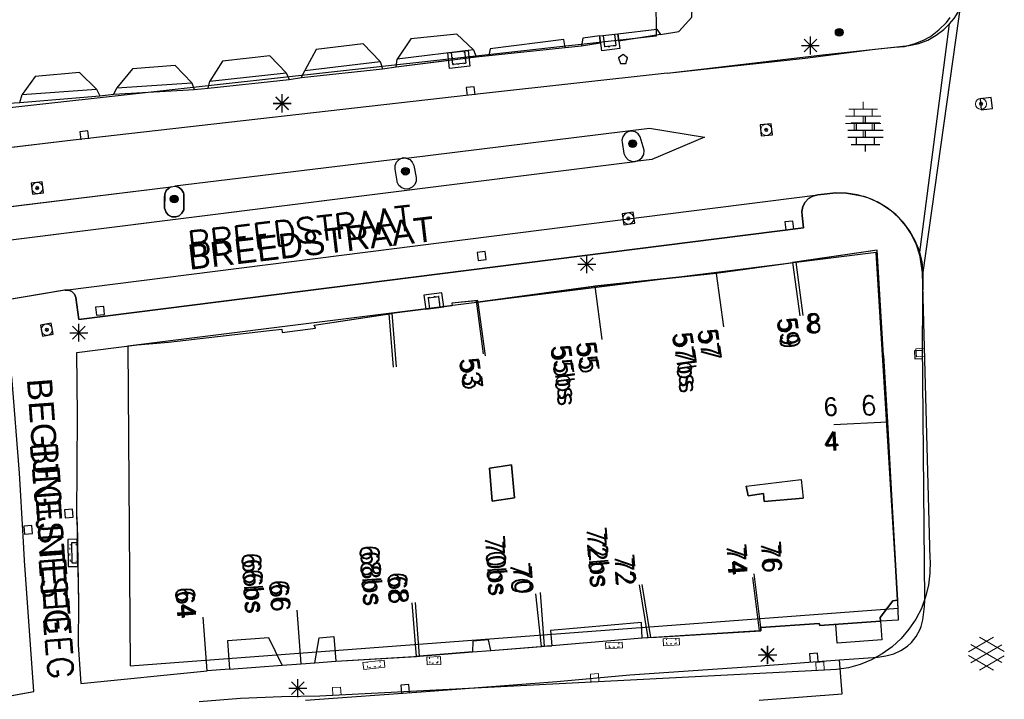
# Model space of a CAD drawing. Header units: millimetres. Extents: x 135944 to 142000, y 454200 to 456692.
# Tile 86 of 153: x 136755 to 136810, y 456353 to 456391. Entities that reach past the tile are written whole.
import ezdxf
from ezdxf.enums import TextEntityAlignment as Align

# ---------------------------------------------------------------- set-up
doc = ezdxf.new("R2010")
doc.units = ezdxf.units.MM
doc.linetypes.add('TotaalGBKN2013X$0$GBKN binnenstad 2009$0$DOT', pattern=[0.25, 0, -0.25])
for name, color, linetype in [('TotaalGBKN2013_Bistad', 251, 'Continuous'), ('TotaalGBKN2013X$0$Contouren', 251, 'Continuous'), ('TotaalGBKN2013X$0$GBKN binnenstad 2009$0$OBJECTEN_', 251, 'Continuous'), ('TotaalGBKN2013X$0$GBKN binnenstad 2009$0$OBJECTEN__', 251, 'Continuous'), ('TotaalGBKN2013X$0$GBKN binnenstad 2009$0$OBJECTEN___', 251, 'Continuous'), ('TotaalGBKN2013X$0$GBKN binnenstad 2009$0$SEMANT_ SYMB_', 251, 'Continuous'), ('TotaalGBKN2013X$0$Xref', 251, 'Continuous')]:
    doc.layers.add(name, color=color, linetype=linetype)
doc.styles.add('TotaalGBKN2013X$0$GBKN binnenstad 2009$0$Standard', font='txt')
doc.styles.add('TotaalGBKN2013X$0$GBKN binnenstad 2009$0$TXT', font='txt.shx')

# ---------------------------------------------------------------- blocks, each defined once
blk = doc.blocks.new('TotaalGBKN2013X$0$GBKN binnenstad 2009$0$CEL532')
at = {"layer": 'TotaalGBKN2013X$0$GBKN binnenstad 2009$0$OBJECTEN___', "linetype": 'Continuous', "lineweight": 0}
blk.add_lwpolyline([(0, -1), (1, -1), (1, 0), (0, 0), (0, -1)], dxfattribs=at)
at = {"layer": 'TotaalGBKN2013X$0$GBKN binnenstad 2009$0$OBJECTEN___', "linetype": 'TotaalGBKN2013X$0$GBKN binnenstad 2009$0$DOT', "lineweight": 0}
blk.add_lwpolyline([(0.2, -1), (0.2, -0.2), (0.8, -0.2), (0.8, -1)], dxfattribs=at)
blk = doc.blocks.new('TotaalGBKN2013X$0$GBKN binnenstad 2009$0$X')
at = {"layer": 'TotaalGBKN2013X$0$GBKN binnenstad 2009$0$OBJECTEN__', "linetype": 'Continuous', "lineweight": 0}
blk.add_lwpolyline([(0.225, -0.25), (0.224, 0.2), (-0.225, 0.2), (-0.226, -0.25)], dxfattribs=at)
blk = doc.blocks.new('TotaalGBKN2013X$0$GBKN binnenstad 2009$0$V')
at = {"layer": 'TotaalGBKN2013X$0$GBKN binnenstad 2009$0$OBJECTEN__', "linetype": 'Continuous', "lineweight": 0}
for radius in [0.31, 0.095, 0.035, 0.0224]:
    blk.add_circle((0, 0), radius, dxfattribs=at)
blk = doc.blocks.new('TotaalGBKN2013X$0$GBKN binnenstad 2009$0$W')
at = {"layer": 'TotaalGBKN2013X$0$GBKN binnenstad 2009$0$OBJECTEN__', "linetype": 'Continuous', "lineweight": 0}
blk.add_lwpolyline([(-0.225, 0.225), (-0.225, -0.225), (0.225, -0.225), (0.225, 0.225), (-0.225, 0.225)], dxfattribs=at)
blk = doc.blocks.new('TotaalGBKN2013X$0$GBKN binnenstad 2009$0$K')
at = {"layer": 'TotaalGBKN2013X$0$GBKN binnenstad 2009$0$OBJECTEN__', "linetype": 'Continuous', "lineweight": 0}
blk.add_lwpolyline([(-0.146, -0.25), (0.147, -0.25), (0.25, 0.069), (0, 0.25), (-0.25, 0.068), (-0.146, -0.25)], dxfattribs=at)
blk = doc.blocks.new('TotaalGBKN2013X$0$GBKN binnenstad 2009$0$DEC100')
at = {"layer": 'TotaalGBKN2013X$0$GBKN binnenstad 2009$0$OBJECTEN_', "linetype": 'Continuous', "lineweight": 0}
for p, q in [((-0.5, 0), (0.5, 0)), ((-0.354, -0.354), (0.354, 0.354)), ((0.354, -0.354), (-0.354, 0.354)), ((0, -0.5), (0, 0.5))]:
    blk.add_line(p, q, dxfattribs=at)
blk = doc.blocks.new('TotaalGBKN2013X$0$GBKN binnenstad 2009$0$J')
at = {"layer": 'TotaalGBKN2013X$0$GBKN binnenstad 2009$0$OBJECTEN___', "linetype": 'Continuous', "lineweight": 0}
for radius in [0.215, 0.155, 0.095, 0.035]:
    blk.add_circle((0, 0), radius, dxfattribs=at)
blk = doc.blocks.new('TotaalGBKN2013X$0$GBKN binnenstad 2009$0$DEC109')
at = {"layer": 'TotaalGBKN2013X$0$GBKN binnenstad 2009$0$SEMANT_ SYMB_', "linetype": 'Continuous', "lineweight": 0}
for p, q in [((-0.8, 0.6), (0.8, 0.6)), ((-0.5, 0.2), (-0.5, 0.6)), ((0, 0.6), (0, 1)), ((0.5, 0.2), (0.5, 0.6)), ((-0.98, 0.2), (0.98, 0.2)), ((0, -0.2), (0, 0.2)), ((-0.98, -0.2), (0.98, -0.2)), ((-0.5, -0.6), (-0.5, -0.2)), ((0.5, -0.6), (0.5, -0.2)), ((-0.8, -0.6), (0.8, -0.6)), ((0, -1), (0, -0.6))]:
    blk.add_line(p, q, dxfattribs=at)
blk = doc.blocks.new('TotaalGBKN2013X$0$GBKN binnenstad 2009$0$DEC108')
at = {"layer": 'TotaalGBKN2013X$0$GBKN binnenstad 2009$0$SEMANT_ SYMB_', "linetype": 'Continuous', "lineweight": 0}
for p, q in [((-1.015, 0.107), (0.387, 0.916)), ((0.985, 0.124), (-0.401, 0.925)), ((-0.878, -0.506), (0.855, 0.493)), ((0.855, -0.495), (-0.877, 0.507)), ((0.386, -0.916), (-1.015, -0.107)), ((-0.401, -0.925), (0.985, -0.125))]:
    blk.add_line(p, q, dxfattribs=at)
blk = doc.blocks.new('TotaalGBKN2013X$0$GBKN binnenstad 2009')
at = {"layer": 'TotaalGBKN2013_Bistad'}
for p, q in [((136805350, 456377160), (136807578, 456393088)), ((136791700, 456390624), (136792422, 456391418)), ((136805139, 456378137), (136806804, 456391042)), ((136806220, 456390702), (136806646, 456391125)), ((136806646, 456391125), (136806858, 456391400)), ((136779294, 456390470), (136776719, 456390207)), ((136780231, 456389592), (136779294, 456390470)), ((136787282, 456390368), (136788290, 456390490)), ((136787282, 456390368), (136788290, 456390490)), ((136788092, 456390467), (136788168, 456389842)), ((136788290, 456390490), (136790464, 456390755)), ((136788343, 456390079), (136788290, 456390490)), ((136790667, 456390456), (136788343, 456390079)), ((136790464, 456390755), (136790667, 456390456)), ((136790667, 456390456), (136791700, 456390624)), ((136805742, 456390339), (136806220, 456390702)), ((136774053, 456389921), (136771432, 456389604)), ((136775000, 456388943), (136774053, 456389921)), ((136776719, 456390207), (136775966, 456389065)), ((136785277, 456390161), (136781146, 456389651)), ((136785339, 456389727), (136785277, 456390161)), ((136786333, 456390252), (136786256, 456389824)), ((136786256, 456389824), (136787302, 456389976)), ((136787282, 456390368), (136786333, 456390252)), ((136787302, 456389976), (136787282, 456390368)), ((136787557, 456389768), (136787481, 456390393)), ((136798686, 456389486), (136799394, 456390194)), ((136799394, 456389486), (136798686, 456390194)), ((136799040, 456389340), (136799040, 456390340)), ((136804298, 456389786), (136804843, 456389919)), ((136804843, 456389919), (136805363, 456390128)), ((136805363, 456390128), (136805742, 456390339)), ((136771432, 456389604), (136770795, 456388431)), ((136780231, 456389592), (136775966, 456389065)), ((136780231, 456389592), (136775966, 456389065)), ((136779064, 456388766), (136778985, 456389441)), ((136779722, 456389527), (136779801, 456388852)), ((136780231, 456389592), (136780380, 456389202)), ((136780231, 456389592), (136780380, 456389202)), ((136781075, 456389276), (136785339, 456389727)), ((136781075, 456389276), (136785339, 456389727)), ((136781146, 456389651), (136781075, 456389276)), ((136785339, 456389727), (136786256, 456389824)), ((136785339, 456389727), (136786256, 456389824)), ((136788168, 456389842), (136787557, 456389768)), ((136788581, 456389332), (136788331, 456389150)), ((136788831, 456389150), (136788581, 456389332)), ((136798540, 456389840), (136799540, 456389840)), ((136798755, 456389125), (136802641, 456389638)), ((136802641, 456389638), (136803740, 456389732)), ((136803740, 456389732), (136804298, 456389786)), ((136766206, 456388965), (136765488, 456387847)), ((136768842, 456389257), (136766206, 456388965)), ((136769759, 456388314), (136768842, 456389257)), ((136770795, 456388431), (136775000, 456388943)), ((136770795, 456388431), (136775000, 456388943)), ((136775000, 456388943), (136775144, 456388527)), ((136775000, 456388943), (136775144, 456388527)), ((136775899, 456388645), (136780380, 456389202)), ((136775899, 456388645), (136775966, 456389065)), ((136775899, 456388645), (136775966, 456389065)), ((136775899, 456388645), (136778834, 456389010)), ((136779801, 456388852), (136779064, 456388766)), ((136780380, 456389202), (136779969, 456389152)), ((136780380, 456389202), (136781075, 456389276)), ((136780380, 456389202), (136781075, 456389276)), ((136788331, 456389150), (136788435, 456388832)), ((136788435, 456388832), (136788728, 456388832)), ((136788728, 456388832), (136788831, 456389150)), ((136791032, 456388292), (136798755, 456389125)), ((136758204, 456388319), (136755738, 456388112)), ((136759162, 456387401), (136758204, 456388319)), ((136761167, 456388528), (136760298, 456387477)), ((136763560, 456388723), (136761167, 456388528)), ((136764493, 456387745), (136763560, 456388723)), ((136765488, 456387847), (136769759, 456388314)), ((136765488, 456387847), (136769759, 456388314)), ((136769759, 456388314), (136769934, 456387943)), ((136769759, 456388314), (136769934, 456387943)), ((136770619, 456388041), (136775144, 456388527)), ((136770619, 456388041), (136775144, 456388527)), ((136770619, 456388041), (136770795, 456388431)), ((136770619, 456388041), (136770795, 456388431)), ((136775144, 456388527), (136775899, 456388645)), ((136775144, 456388527), (136775899, 456388645)), ((136791032, 456388292), (136780780, 456387161)), ((136755738, 456388112), (136755006, 456387089)), ((136760298, 456387477), (136764493, 456387745)), ((136760298, 456387477), (136764493, 456387745)), ((136764493, 456387745), (136764627, 456387379)), ((136764493, 456387745), (136764627, 456387379)), ((136765397, 456387458), (136769934, 456387943)), ((136765397, 456387458), (136769934, 456387943)), ((136765397, 456387458), (136765488, 456387847)), ((136765397, 456387458), (136765488, 456387847)), ((136769934, 456387943), (136770619, 456388041)), ((136769934, 456387943), (136770619, 456388041)), ((136755006, 456387089), (136759162, 456387401)), ((136755006, 456387089), (136759162, 456387401)), ((136780780, 456387161), (136757852, 456384550)), ((136759162, 456387401), (136759357, 456387030)), ((136759162, 456387401), (136759357, 456387030)), ((136759357, 456387030), (136760137, 456387113)), ((136759357, 456387030), (136760137, 456387113)), ((136760137, 456387113), (136760298, 456387477)), ((136760137, 456387113), (136760298, 456387477)), ((136760137, 456387113), (136764627, 456387379)), ((136760137, 456387113), (136764627, 456387379)), ((136764627, 456387379), (136765397, 456387458)), ((136764627, 456387379), (136765397, 456387458)), ((136769530, 456386120), (136769530, 456387120)), ((136769530, 456386120), (136769530, 456387120)), ((136769540, 456386100), (136769540, 456387100)), ((136780258, 456387532), (136779811, 456387482)), ((136779811, 456387482), (136779861, 456387034)), ((136780308, 456387085), (136780258, 456387532)), ((136754237, 456386610), (136754876, 456386659)), ((136754237, 456386610), (136754876, 456386659)), ((136754876, 456386659), (136755006, 456387089)), ((136754876, 456386659), (136755006, 456387089)), ((136754876, 456386659), (136759357, 456387030)), ((136754876, 456386659), (136759357, 456387030)), ((136769030, 456386620), (136770030, 456386620)), ((136769030, 456386620), (136770030, 456386620)), ((136769040, 456386600), (136770040, 456386600)), ((136769176, 456386266), (136769884, 456386974)), ((136769884, 456386266), (136769176, 456386974)), ((136769176, 456386266), (136769884, 456386974)), ((136769884, 456386266), (136769176, 456386974)), ((136769186, 456386246), (136769894, 456386954)), ((136769894, 456386246), (136769186, 456386954)), ((136809137, 456386927), (136808520, 456386858)), ((136808520, 456386858), (136808589, 456386241)), ((136809206, 456386310), (136809137, 456386927)), ((136808589, 456386241), (136809206, 456386310)), ((136796848, 456385467), (136796231, 456385398)), ((136796917, 456384850), (136796848, 456385467)), ((136801321, 456385515), (136802921, 456385515)), ((136801621, 456385115), (136801621, 456385515)), ((136802121, 456385515), (136802121, 456385915)), ((136802621, 456385115), (136802621, 456385515)), ((136758676, 456385067), (136758229, 456385017)), ((136758229, 456385017), (136758279, 456384569)), ((136758726, 456384620), (136758676, 456385067)), ((136776467, 456383550), (136790060, 456385210)), ((136788676, 456384908), (136788558, 456384740)), ((136788848, 456385018), (136788676, 456384908)), ((136789049, 456385055), (136788848, 456385018)), ((136789249, 456385012), (136789049, 456385055)), ((136789418, 456384897), (136789249, 456385012)), ((136789531, 456384726), (136789418, 456384897)), ((136790060, 456385210), (136793130, 456384720)), ((136796231, 456385398), (136796300, 456384781)), ((136801141, 456385115), (136803101, 456385115)), ((136802121, 456384715), (136802121, 456385115)), ((136757852, 456384550), (136753016, 456383980)), ((136788558, 456384740), (136788513, 456384540)), ((136788513, 456384540), (136788520, 456384440)), ((136788520, 456384440), (136788620, 456383810)), ((136789756, 456383990), (136789531, 456384726)), ((136793130, 456384720), (136790180, 456383460)), ((136796300, 456384781), (136796917, 456384850)), ((136801141, 456384715), (136803101, 456384715)), ((136801621, 456384315), (136801621, 456384715)), ((136802621, 456384315), (136802621, 456384715)), ((136788620, 456383810), (136788705, 456383612)), ((136789728, 456383754), (136789757, 456383968)), ((136789757, 456383968), (136789756, 456383990)), ((136801321, 456384315), (136802921, 456384315)), ((136802121, 456383915), (136802121, 456384315)), ((136749750, 456378410), (136789252, 456383356)), ((136776140, 456383510), (136763542, 456381972)), ((136776140, 456383510), (136763542, 456381972)), ((136775840, 456383126), (136775917, 456383317)), ((136775917, 456383317), (136776061, 456383465)), ((136776061, 456383465), (136776140, 456383510)), ((136776300, 456383556), (136776140, 456383510)), ((136776467, 456383550), (136776140, 456383510)), ((136776467, 456383550), (136776140, 456383510)), ((136776467, 456383550), (136776300, 456383556)), ((136776467, 456383550), (136776658, 456383473)), ((136776658, 456383473), (136776805, 456383329)), ((136776805, 456383329), (136776888, 456383141)), ((136788705, 456383612), (136788857, 456383458)), ((136788857, 456383458), (136789053, 456383370)), ((136789053, 456383370), (136789252, 456383356)), ((136790180, 456383460), (136789252, 456383356)), ((136789252, 456383356), (136789457, 456383426)), ((136789457, 456383426), (136789623, 456383564)), ((136789623, 456383564), (136789728, 456383754)), ((136775840, 456382920), (136775840, 456383126)), ((136775950, 456382260), (136775840, 456382920)), ((136776888, 456383141), (136776900, 456383050)), ((136776900, 456383050), (136777020, 456382470)), ((136756128, 456382220), (136755511, 456382151)), ((136755511, 456382151), (136755580, 456381534)), ((136756197, 456381603), (136756128, 456382220)), ((136775961, 456382212), (136775950, 456382260)), ((136776055, 456382026), (136775961, 456382212)), ((136777022, 456382262), (136776947, 456382068)), ((136777020, 456382470), (136777022, 456382262)), ((136743460, 456379520), (136763337, 456381947)), ((136755580, 456381534), (136756197, 456381603)), ((136762971, 456381537), (136763050, 456381729)), ((136763050, 456381729), (136763195, 456381877)), ((136763195, 456381877), (136763337, 456381947)), ((136763337, 456381947), (136763542, 456381972)), ((136763337, 456381947), (136763542, 456381972)), ((136763542, 456381972), (136763743, 456381916)), ((136763743, 456381916), (136763909, 456381789)), ((136763909, 456381789), (136764016, 456381610)), ((136764016, 456381610), (136764039, 456381527)), ((136776211, 456381889), (136776055, 456382026)), ((136776408, 456381820), (136776211, 456381889)), ((136776615, 456381830), (136776408, 456381820)), ((136776804, 456381917), (136776615, 456381830)), ((136776947, 456382068), (136776804, 456381917)), ((136800438, 456381606), (136799970, 456381560)), ((136801051, 456381595), (136800438, 456381606)), ((136801656, 456381505), (136801051, 456381595)), ((136757403, 456376175), (136799450, 456381490)), ((136762970, 456381330), (136762971, 456381537)), ((136762970, 456380740), (136762970, 456381330)), ((136764039, 456381527), (136764050, 456380860)), ((136798745, 456381090), (136798617, 456380843)), ((136798938, 456381290), (136798745, 456381090)), ((136799179, 456381427), (136798938, 456381290)), ((136799450, 456381490), (136799179, 456381427)), ((136799970, 456381560), (136799450, 456381490)), ((136802245, 456381336), (136801656, 456381505)), ((136802807, 456381093), (136802245, 456381336)), ((136803333, 456380778), (136802807, 456381093)), ((136762974, 456380710), (136762970, 456380740)), ((136763048, 456380516), (136762974, 456380710)), ((136763190, 456380364), (136763048, 456380516)), ((136764032, 456380653), (136763938, 456380468)), ((136764050, 456380860), (136764032, 456380653)), ((136789137, 456380527), (136788524, 456380438)), ((136789226, 456379914), (136789137, 456380527)), ((136798617, 456380843), (136798564, 456380571)), ((136798564, 456380571), (136798580, 456380340)), ((136803812, 456380397), (136803333, 456380778)), ((136763378, 456380276), (136763190, 456380364)), ((136763585, 456380265), (136763378, 456380276)), ((136763781, 456380332), (136763585, 456380265)), ((136763938, 456380468), (136763781, 456380332)), ((136788524, 456380438), (136788613, 456379825)), ((136798069, 456380035), (136797622, 456379980)), ((136797622, 456379980), (136797677, 456379534)), ((136798124, 456379588), (136798069, 456380035)), ((136798580, 456380340), (136798660, 456379650)), ((136804239, 456379958), (136803812, 456380397)), ((136804604, 456379466), (136804239, 456379958)), ((136798660, 456379650), (136758180, 456374540)), ((136788613, 456379825), (136789226, 456379914)), ((136804902, 456378931), (136804604, 456379466)), ((136805128, 456378362), (136804902, 456378931)), ((136780870, 456378328), (136780424, 456378270)), ((136780928, 456377882), (136780870, 456378328)), ((136802766, 456378407), (136798220, 456377735)), ((136803127, 456372526), (136802766, 456378407)), ((136805279, 456377768), (136805128, 456378362)), ((136780424, 456378270), (136780482, 456377824)), ((136780482, 456377824), (136780928, 456377882)), ((136786196, 456377266), (136786904, 456377974)), ((136786904, 456377266), (136786196, 456377974)), ((136786550, 456377120), (136786550, 456378120)), ((136805350, 456377160), (136805279, 456377768)), ((136786050, 456377620), (136787050, 456377620)), ((136793785, 456377118), (136798220, 456377735)), ((136793785, 456377118), (136798051, 456377711)), ((136798051, 456377711), (136798449, 456374738)), ((136798219, 456377740), (136798617, 456374767)), ((136786994, 456376392), (136793785, 456377118)), ((136793787, 456377106), (136794185, 456374133)), ((136793787, 456377106), (136794185, 456374133)), ((136805299, 456373205), (136805350, 456377160)), ((136757403, 456376175), (136750060, 456374930)), ((136757380, 456376170), (136750060, 456374930)), ((136757403, 456376175), (136757380, 456376170)), ((136757602, 456376176), (136757403, 456376175)), ((136757787, 456376099), (136757602, 456376176)), ((136757927, 456375956), (136757787, 456376099)), ((136780469, 456375494), (136786994, 456376392)), ((136786994, 456376392), (136787392, 456373419)), ((136786994, 456376392), (136787392, 456373419)), ((136758000, 456375770), (136757927, 456375956)), ((136758180, 456374540), (136758000, 456375770)), ((136778289, 456375810), (136777681, 456375728)), ((136777681, 456375728), (136777759, 456375137)), ((136778367, 456375219), (136778289, 456375810)), ((136780458, 456375594), (136779014, 456375455)), ((136780363, 456375585), (136780761, 456372612)), ((136780469, 456375494), (136780458, 456375594)), ((136759563, 456375267), (136759115, 456375221)), ((136759115, 456375221), (136759161, 456374773)), ((136759609, 456374819), (136759563, 456375267)), ((136779034, 456375300), (136775658, 456374879)), ((136779014, 456375455), (136779034, 456375300)), ((136780467, 456375484), (136780865, 456372511)), ((136759161, 456374773), (136759609, 456374819)), ((136771324, 456374228), (136775658, 456374879)), ((136775498, 456374855), (136775741, 456371865)), ((136775661, 456374885), (136775904, 456371895)), ((136756635, 456374325), (136756025, 456374213)), ((136756025, 456374213), (136756137, 456373603)), ((136756747, 456373715), (136756635, 456374325)), ((136757826, 456373446), (136758534, 456374154)), ((136758534, 456373446), (136757826, 456374154)), ((136758180, 456373300), (136758180, 456374300)), ((136763190, 456373273), (136768663, 456373901)), ((136768663, 456373901), (136769510, 456373998)), ((136769510, 456373998), (136769534, 456373813)), ((136769534, 456373813), (136771389, 456374043)), ((136771389, 456374043), (136771324, 456374228)), ((136756137, 456373603), (136756747, 456373715)), ((136757680, 456373800), (136758680, 456373800)), ((136758060, 456372693), (136761438, 456373130)), ((136761438, 456373130), (136763190, 456373273)), ((136805302, 456372810), (136804853, 456372792)), ((136805435, 456358861), (136805299, 456373205)), ((136758094, 456369173), (136758060, 456372693)), ((136803127, 456372526), (136803343, 456368803)), ((136804853, 456372792), (136804871, 456372342)), ((136804871, 456372342), (136805321, 456372361)), ((136758070, 456363524), (136758094, 456369173)), ((136803346, 456368803), (136800351, 456368646)), ((136803346, 456368803), (136800351, 456368646)), ((136803343, 456368803), (136803554, 456365068)), ((136803345, 456368770), (136803554, 456365068)), ((136781762, 456366328), (136781115, 456366228)), ((136781115, 456366228), (136781271, 456364385)), ((136782351, 456366420), (136781762, 456366328)), ((136782505, 456364585), (136782351, 456366420)), ((136755058, 456362450), (136754867, 456365961)), ((136795454, 456365226), (136798530, 456365597)), ((136795454, 456365226), (136795559, 456364692)), ((136798530, 456365597), (136798647, 456364557)), ((136781271, 456364385), (136782505, 456364585)), ((136795559, 456364692), (136796417, 456364816)), ((136796417, 456364816), (136796466, 456364377)), ((136796466, 456364377), (136798647, 456364557)), ((136803906, 456358868), (136803554, 456365068)), ((136757825, 456363949), (136757376, 456363916)), ((136757376, 456363916), (136757409, 456363467)), ((136757409, 456363467), (136757858, 456363500)), ((136757858, 456363500), (136757825, 456363949)), ((136758070, 456363524), (136758161, 456358715)), ((136755557, 456363031), (136755108, 456362998)), ((136755108, 456362998), (136755141, 456362549)), ((136755590, 456362582), (136755557, 456363031)), ((136755133, 456361081), (136755058, 456362450)), ((136755141, 456362549), (136755590, 456362582)), ((136758091, 456362070), (136757759, 456362064)), ((136757759, 456362064), (136757782, 456360941)), ((136755667, 456353764), (136755133, 456361081)), ((136757782, 456360941), (136758114, 456360947)), ((136796274, 456357349), (136795903, 456360327)), ((136789976, 456356763), (136789487, 456359723)), ((136790137, 456356788), (136789648, 456359748)), ((136796203, 456357154), (136795832, 456360132)), ((136784023, 456356275), (136783702, 456359210)), ((136784193, 456356297), (136783965, 456359289)), ((136758161, 456358715), (136758144, 456356371)), ((136777033, 456355727), (136776805, 456358719)), ((136777202, 456355737), (136776974, 456358729)), ((136802935, 456357903), (136803640, 456358833)), ((136803640, 456358833), (136803906, 456358868)), ((136803908, 456358806), (136803950, 456357756)), ((136803908, 456358806), (136803950, 456357756)), ((136805328, 456357762), (136805416, 456358503)), ((136805416, 456358503), (136805435, 456358861)), ((136770598, 456355309), (136770370, 456358301)), ((136770598, 456355309), (136770370, 456358301)), ((136765344, 456354916), (136765116, 456357908)), ((136765344, 456354916), (136765116, 456357908)), ((136789611, 456357611), (136784531, 456357180)), ((136789652, 456356742), (136789611, 456357611)), ((136796268, 456357338), (136799529, 456357555)), ((136799529, 456357555), (136799569, 456357455)), ((136799569, 456357455), (136802954, 456357691)), ((136800535, 456356471), (136800461, 456357518)), ((136802954, 456357691), (136802935, 456357903)), ((136803950, 456357756), (136802954, 456357691)), ((136803950, 456357756), (136802954, 456357691)), ((136802954, 456357691), (136803028, 456356644)), ((136805226, 456357388), (136805328, 456357762)), ((136784531, 456357180), (136784595, 456356320)), ((136796203, 456357154), (136789976, 456356763)), ((136790138, 456356773), (136796279, 456357159)), ((136796279, 456357159), (136796268, 456357338)), ((136804954, 456356834), (136805157, 456357205)), ((136805157, 456357205), (136805226, 456357388)), ((136758144, 456356371), (136758284, 456354204)), ((136768786, 456356762), (136766474, 456356591)), ((136766474, 456356591), (136766583, 456355014)), ((136769538, 456355234), (136768786, 456356762)), ((136771366, 456355369), (136771609, 456356771)), ((136771609, 456356771), (136772428, 456356831)), ((136772428, 456356831), (136772523, 456355455)), ((136780187, 456356579), (136780170, 456355971)), ((136781068, 456356648), (136780187, 456356579)), ((136781193, 456356052), (136781068, 456356648)), ((136784595, 456356320), (136784023, 456356275)), ((136784194, 456356288), (136784595, 456356320)), ((136789652, 456356742), (136784595, 456356320)), ((136789652, 456356742), (136784595, 456356320)), ((136790138, 456356773), (136789652, 456356742)), ((136789976, 456356763), (136789652, 456356742)), ((136796670, 456355306), (136796670, 456356306)), ((136803028, 456356644), (136800535, 456356471)), ((136804102, 456356051), (136804469, 456356305)), ((136804469, 456356305), (136804685, 456356507)), ((136804685, 456356507), (136804954, 456356834)), ((136777202, 456355737), (136780170, 456355971)), ((136780170, 456355971), (136781193, 456356052)), ((136780170, 456355971), (136781193, 456356052)), ((136781193, 456356052), (136784194, 456356288)), ((136781193, 456356052), (136784023, 456356275)), ((136796170, 456355806), (136797170, 456355806)), ((136796316, 456355452), (136797024, 456356160)), ((136797024, 456355452), (136796316, 456356160)), ((136799445, 456355898), (136798997, 456355864)), ((136798997, 456355864), (136799030, 456355416)), ((136799479, 456355450), (136799445, 456355898)), ((136802804, 456355682), (136803261, 456355758)), ((136803261, 456355758), (136803694, 456355867)), ((136803694, 456355867), (136804102, 456356051)), ((136766583, 456355014), (136769538, 456355234)), ((136766583, 456355014), (136769538, 456355234)), ((136769538, 456355234), (136770598, 456355309)), ((136769538, 456355234), (136770598, 456355309)), ((136770598, 456355309), (136771366, 456355369)), ((136770598, 456355309), (136771366, 456355369)), ((136771366, 456355369), (136772523, 456355455)), ((136771366, 456355369), (136772523, 456355455)), ((136772523, 456355455), (136777202, 456355737)), ((136772523, 456355455), (136777033, 456355727)), ((136796038, 456355184), (136800669, 456355525)), ((136800669, 456355525), (136802804, 456355682)), ((136800808, 456353630), (136800669, 456355525)), ((136758284, 456354204), (136765343, 456354921)), ((136766583, 456355014), (136765343, 456354921)), ((136766583, 456355014), (136765343, 456354921)), ((136784870, 456354322), (136788960, 456354690)), ((136788960, 456354690), (136796038, 456355184)), ((136770059, 456353600), (136770767, 456354308)), ((136770767, 456353600), (136770059, 456354308)), ((136770413, 456353454), (136770413, 456354454)), ((136776618, 456354151), (136776170, 456354117)), ((136776170, 456354117), (136776203, 456353669)), ((136776652, 456353703), (136776618, 456354151)), ((136777561, 456353765), (136784870, 456354322)), ((136750998, 456352928), (136755667, 456353764)), ((136769913, 456353954), (136770913, 456353954)), ((136770844, 456353278), (136777561, 456353765)), ((136796174, 456353289), (136800808, 456353630))]:
    blk.add_line(p, q, dxfattribs=at)
for points in [[(136790667, 456390456), (136791700, 456390624), (136792422, 456391418), (136792494, 456393621), (136792009, 456393858), (136791917, 456397939), (136792368, 456398152), (136792352, 456398945), (136791861, 456399112)], [(136806804, 456391042), (136807079, 456391347), (136807291, 456391700), (136807430, 456392087), (136807492, 456392493), (136807485, 456392809)], [(136791032, 456388292), (136799710, 456389304), (136804564, 456389833), (136805093, 456389948), (136805599, 456390139), (136806071, 456390403), (136806499, 456390734), (136806804, 456391042)], [(136780231, 456389592), (136779294, 456390470), (136776719, 456390207), (136775966, 456389065)], [(136788290, 456390490), (136790464, 456390755), (136790667, 456390456)], [(136790667, 456390456), (136788343, 456390079), (136788290, 456390490)], [(136775000, 456388943), (136774053, 456389921), (136771432, 456389604), (136770795, 456388431)], [(136785339, 456389727), (136785277, 456390161), (136781146, 456389651), (136781075, 456389276)], [(136787282, 456390368), (136786333, 456390252), (136786256, 456389824)], [(136786256, 456389824), (136787302, 456389976), (136787282, 456390368)], [(136769759, 456388314), (136768842, 456389257), (136766206, 456388965), (136765488, 456387847)], [(136791032, 456388292), (136780780, 456387161), (136757852, 456384550), (136753016, 456383980), (136749534, 456383616), (136737007, 456382214), (136735343, 456381952), (136731492, 456381337), (136728513, 456380798)], [(136759162, 456387401), (136758204, 456388319), (136755738, 456388112), (136755006, 456387089)], [(136764493, 456387745), (136763560, 456388723), (136761167, 456388528), (136760298, 456387477)], [(136776467, 456383550), (136790060, 456385210), (136793130, 456384720), (136790180, 456383460), (136789252, 456383356)], [(136789252, 456383356), (136789457, 456383426), (136789623, 456383564), (136789728, 456383754), (136789757, 456383968), (136789756, 456383990), (136789531, 456384726), (136789418, 456384897), (136789249, 456385012), (136789049, 456385055), (136788848, 456385018), (136788676, 456384908), (136788558, 456384740), (136788513, 456384540), (136788520, 456384440), (136788620, 456383810), (136788705, 456383612), (136788857, 456383458), (136789053, 456383370), (136789252, 456383356)], [(136737794, 456376098), (136744670, 456377490), (136746535, 456377897), (136748416, 456378226), (136749750, 456378410), (136789252, 456383356)], [(136776467, 456383550), (136776658, 456383473), (136776805, 456383329), (136776888, 456383141), (136776900, 456383050), (136777020, 456382470), (136777022, 456382262), (136776947, 456382068), (136776804, 456381917), (136776615, 456381830), (136776408, 456381820), (136776211, 456381889), (136776055, 456382026), (136775961, 456382212), (136775950, 456382260), (136775840, 456382920), (136775840, 456383126), (136775917, 456383317), (136776061, 456383465), (136776140, 456383510)], [(136776467, 456383550), (136776300, 456383556), (136776140, 456383510)], [(136728513, 456377197), (136729752, 456377438), (136733869, 456378157), (136737999, 456378797), (136742141, 456379358), (136763337, 456381947)], [(136763337, 456381947), (136763195, 456381877), (136763050, 456381729), (136762971, 456381537), (136762970, 456380740), (136762974, 456380710), (136763048, 456380516), (136763190, 456380364), (136763378, 456380276), (136763585, 456380265), (136763781, 456380332), (136763938, 456380468), (136764032, 456380653), (136764050, 456380860), (136764039, 456381527), (136764016, 456381610), (136763909, 456381789), (136763743, 456381916), (136763542, 456381972)], [(136799450, 456381490), (136799970, 456381560), (136800438, 456381606), (136801051, 456381595), (136802024, 456381420), (136802473, 456381256), (136803015, 456380982), (136803516, 456380639), (136803967, 456380234), (136804362, 456379772), (136804692, 456379263), (136804953, 456378715), (136805139, 456378137)], [(136757403, 456376175), (136757602, 456376176), (136757787, 456376099), (136757927, 456375956), (136758000, 456375770), (136758180, 456374540), (136798660, 456379650), (136798580, 456380340), (136798564, 456380571), (136798617, 456380843), (136798745, 456381090), (136798938, 456381290), (136799179, 456381427), (136799450, 456381490)], [(136803345, 456368770), (136803127, 456372526), (136802766, 456378407), (136798051, 456377711)], [(136805139, 456378137), (136805282, 456377164), (136805718, 456361166), (136805725, 456361059), (136805721, 456360379), (136805638, 456359704), (136805477, 456359044), (136805239, 456358407), (136804927, 456357802), (136804547, 456357239), (136804104, 456356723), (136803603, 456356264), (136803051, 456355866), (136802457, 456355535), (136801828, 456355277), (136801173, 456355095), (136800501, 456354990), (136799822, 456354965), (136771638, 456353502), (136769503, 456353476), (136767202, 456353372), (136764905, 456353187)], [(136793785, 456377118), (136786994, 456376392), (136786901, 456376379)], [(136786901, 456376379), (136780469, 456375494), (136780458, 456375594), (136780363, 456375585)], [(136780363, 456375585), (136779014, 456375455), (136779034, 456375300), (136775658, 456374879), (136775498, 456374855)], [(136768663, 456373901), (136769510, 456373998), (136769534, 456373813), (136771389, 456374043), (136771324, 456374228), (136775498, 456374855)], [(136758076, 456363215), (136758070, 456363524), (136758094, 456369173), (136758060, 456372693), (136761438, 456373130), (136763190, 456373273), (136768663, 456373901)], [(136755058, 456362450), (136754867, 456365961), (136754430, 456371355), (136751070, 456370559), (136748066, 456369890)], [(136781115, 456366228), (136782351, 456366420), (136782505, 456364585), (136781271, 456364385), (136781115, 456366228)], [(136795454, 456365226), (136798530, 456365597), (136798647, 456364557)], [(136798647, 456364557), (136796466, 456364377), (136796417, 456364816), (136795559, 456364692), (136795454, 456365226)], [(136803554, 456365068), (136803906, 456358868), (136803640, 456358833), (136802935, 456357903), (136802954, 456357691), (136799569, 456357455), (136799529, 456357555), (136796268, 456357338), (136796279, 456357159), (136796203, 456357154)], [(136758076, 456363215), (136758161, 456358715), (136758144, 456356371), (136758284, 456354204), (136765343, 456354921)], [(136750890, 456352909), (136755667, 456353764), (136755133, 456361081), (136755058, 456362450)], [(136789652, 456356742), (136789611, 456357611), (136784531, 456357180), (136784595, 456356320)], [(136802954, 456357691), (136803028, 456356644), (136800535, 456356471), (136800461, 456357518)], [(136769538, 456355234), (136768786, 456356762), (136766474, 456356591), (136766583, 456355014)], [(136771366, 456355369), (136771609, 456356771), (136772428, 456356831), (136772523, 456355455)], [(136781193, 456356052), (136781068, 456356648), (136780187, 456356579), (136780170, 456355971)], [(136780170, 456355971), (136777202, 456355737), (136777033, 456355727)]]:
    blk.add_lwpolyline(points, dxfattribs=at)
for centre, radius in [((136800651, 456390572), 215), ((136800651, 456390572), 155), ((136800651, 456390572), 95), ((136800651, 456390572), 35), ((136789111, 456384352), 215), ((136789111, 456384352), 155), ((136789111, 456384352), 95), ((136789111, 456384352), 35), ((136776421, 456382812), 215), ((136776421, 456382812), 155), ((136776421, 456382812), 95), ((136776421, 456382812), 35), ((136763501, 456381262), 215), ((136763501, 456381262), 155), ((136763501, 456381262), 95), ((136763501, 456381262), 35)]:
    blk.add_circle(centre, radius, dxfattribs=at)
for points in [[(136787282, 456390368), (136788290, 456390490), (136788390, 456389666), (136787382, 456389544)], [(136778786, 456389417), (136779920, 456389549), (136780022, 456388675), (136778888, 456388543)], [(136777560, 456375110), (136778564, 456375244), (136778459, 456376033), (136777455, 456375899)], [(136758118, 456360747), (136758086, 456362269), (136757554, 456362258), (136757585, 456360736)]]:
    blk.add_3dface(points, dxfattribs=at)
at = {"layer": 'TotaalGBKN2013_Bistad', "zscale": 1000}
for name, p, xscale, yscale, rotation in [('TotaalGBKN2013X$0$GBKN binnenstad 2009$0$CEL532', (136788390, 456389666), 1015.356025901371, 830.0446910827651, 186.9011487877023), ('TotaalGBKN2013X$0$GBKN binnenstad 2009$0$J', (136800651, 456390572), 1000.000000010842, 1000.000000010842, 359.9997331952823), ('TotaalGBKN2013X$0$GBKN binnenstad 2009$0$DEC100', (136799040, 456389840), 1000.000000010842, 1000.000000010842, 359.9997331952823), ('TotaalGBKN2013X$0$GBKN binnenstad 2009$0$CEL532', (136780022, 456388675), 1141.655760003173, 879.9303656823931, 186.6394085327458), ('TotaalGBKN2013X$0$GBKN binnenstad 2009$0$K', (136788581, 456389082), 1000.000000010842, 1000.000000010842, 359.9997331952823), ('TotaalGBKN2013X$0$GBKN binnenstad 2009$0$DEC100', (136769530, 456386620), 1000.000000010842, 1000.000000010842, 359.9997331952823), ('TotaalGBKN2013X$0$GBKN binnenstad 2009$0$DEC100', (136769530, 456386620), 1000.000000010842, 1000.000000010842, 359.9997331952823), ('TotaalGBKN2013X$0$GBKN binnenstad 2009$0$DEC100', (136769540, 456386600), 1000.000000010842, 1000.000000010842, 359.9997331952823), ('TotaalGBKN2013X$0$GBKN binnenstad 2009$0$X', (136780057, 456387307), 999.9995342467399, 999.9995342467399, 6.396585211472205), ('TotaalGBKN2013X$0$GBKN binnenstad 2009$0$V', (136796574, 456385123), 999.9995342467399, 999.9995342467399, 6.396585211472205), ('TotaalGBKN2013X$0$GBKN binnenstad 2009$0$X', (136758475, 456384842), 999.9995342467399, 999.9995342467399, 6.396585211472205), ('TotaalGBKN2013X$0$GBKN binnenstad 2009$0$J', (136789111, 456384352), 1000.000000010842, 1000.000000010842, 359.9997331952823), ('TotaalGBKN2013X$0$GBKN binnenstad 2009$0$V', (136755854, 456381876), 999.9995342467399, 999.9995342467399, 6.396585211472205), ('TotaalGBKN2013X$0$GBKN binnenstad 2009$0$J', (136763501, 456381262), 1000.000000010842, 1000.000000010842, 359.9997331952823), ('TotaalGBKN2013X$0$GBKN binnenstad 2009$0$V', (136788875, 456380175), 999.9987635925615, 999.9987635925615, 98.2581646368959), ('TotaalGBKN2013X$0$GBKN binnenstad 2009$0$X', (136797870, 456379809), 1000.000614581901, 1000.000614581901, 6.976825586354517), ('TotaalGBKN2013X$0$GBKN binnenstad 2009$0$W', (136780676, 456378076), 1000.000437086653, 1000.000437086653, 97.3511416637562), ('TotaalGBKN2013X$0$GBKN binnenstad 2009$0$DEC100', (136786550, 456377620), 1000.000000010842, 1000.000000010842, 359.9997331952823), ('TotaalGBKN2013X$0$GBKN binnenstad 2009$0$CEL532', (136777455, 456375899), 1012.902653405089, 795.9579620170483, 7.602150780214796), ('TotaalGBKN2013X$0$GBKN binnenstad 2009$0$W', (136759361, 456375020), 999.9985166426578, 999.9985166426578, 275.9055096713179), ('TotaalGBKN2013X$0$GBKN binnenstad 2009$0$V', (136756386, 456373964), 1000.000153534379, 1000.000153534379, 190.3571080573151), ('TotaalGBKN2013X$0$GBKN binnenstad 2009$0$DEC100', (136758180, 456373800), 1000.000000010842, 1000.000000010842, 359.9997331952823), ('TotaalGBKN2013X$0$GBKN binnenstad 2009$0$X', (136805148, 456372691), 1000.000199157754, 1000.000199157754, 93.10392264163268), ('TotaalGBKN2013X$0$GBKN binnenstad 2009$0$W', (136757617, 456363708), 999.9984178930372, 999.9984178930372, 274.2179961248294), ('TotaalGBKN2013X$0$GBKN binnenstad 2009$0$W', (136755349, 456362790), 999.9984178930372, 999.9984178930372, 274.2179961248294), ('TotaalGBKN2013X$0$GBKN binnenstad 2009$0$CEL532', (136757585, 456360736), 1522.313529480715, 532.1152973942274, 91.166804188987), ('TotaalGBKN2013X$0$GBKN binnenstad 2009$0$CEL532', (136788537, 456356196), 920.0992426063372, 325.6360003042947, 182.8032417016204), ('TotaalGBKN2013X$0$GBKN binnenstad 2009$0$CEL532', (136791725, 456356373), 881.5339377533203, 377.1304325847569, 183.3815003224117), ('TotaalGBKN2013X$0$GBKN binnenstad 2009$0$CEL532', (136775278, 456355129), 1193.239779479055, 391.044549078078, 186.7380954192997), ('TotaalGBKN2013X$0$GBKN binnenstad 2009$0$CEL532', (136778392, 456355282), 764.5107299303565, 433.2493799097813, 182.0991923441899), ('TotaalGBKN2013X$0$GBKN binnenstad 2009$0$X', (136799583, 456355202), 1000.001181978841, 1000.001181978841, 2.815652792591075), ('TotaalGBKN2013X$0$GBKN binnenstad 2009$0$X', (136786989, 456354553), 999.9991604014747, 999.9991604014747, 3.778561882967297), ('TotaalGBKN2013X$0$GBKN binnenstad 2009$0$X', (136772578, 456353801), 1000.000542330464, 1000.000542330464, 4.116867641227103)]:
    blk.add_blockref(name, p, dxfattribs=dict(at, xscale=xscale, yscale=yscale, rotation=rotation))
at = {"layer": 'TotaalGBKN2013_Bistad', "xscale": 1000, "yscale": 1000, "zscale": 1000}
for name, p in [('TotaalGBKN2013X$0$GBKN binnenstad 2009$0$DEC109', (136801989, 456385686)), ('TotaalGBKN2013X$0$GBKN binnenstad 2009$0$V', (136808576, 456386576)), ('TotaalGBKN2013X$0$GBKN binnenstad 2009$0$DEC100', (136796618, 456355793)), ('TotaalGBKN2013X$0$GBKN binnenstad 2009$0$DEC108', (136808889, 456355881))]:
    blk.add_blockref(name, p, dxfattribs=at)
at = {"layer": 'TotaalGBKN2013_Bistad'}
for s, height, rotation, style, p in [('BREEDSTRAAT', 1399.998, 6.70672, 'TotaalGBKN2013X$0$GBKN binnenstad 2009$0$TXT', (136764359, 456378043)), ('BREEDSTRAAT', 1400, 6.70672, 'TotaalGBKN2013X$0$GBKN binnenstad 2009$0$Standard', (136764359, 456377307.7)), ('BEGIJNESTEEG', 1400, 274.20513, 'TotaalGBKN2013X$0$GBKN binnenstad 2009$0$Standard', (136755270.7, 456371201)), ('BEGIJNESTEEG', 1399.98, 274.20513, 'TotaalGBKN2013X$0$GBKN binnenstad 2009$0$TXT', (136755516, 456367647))]:
    blk.add_text(s, height=height, rotation=rotation, dxfattribs=dict(at, style=style)).set_placement(p)
for s, style, p in [('59', 'TotaalGBKN2013X$0$GBKN binnenstad 2009$0$TXT', (136797724.3, 456374650.9)), ('59', 'TotaalGBKN2013X$0$GBKN binnenstad 2009$0$Standard', (136797724.3, 456374650.9)), ('57', 'TotaalGBKN2013X$0$GBKN binnenstad 2009$0$TXT', (136793292.3, 456374015.9)), ('57', 'TotaalGBKN2013X$0$GBKN binnenstad 2009$0$Standard', (136793292.3, 456374015.9)), ('57bs', 'TotaalGBKN2013X$0$GBKN binnenstad 2009$0$TXT', (136791875.3, 456373825.9)), ('57bs', 'TotaalGBKN2013X$0$GBKN binnenstad 2009$0$Standard', (136791875.3, 456373825.9)), ('55bs', 'TotaalGBKN2013X$0$GBKN binnenstad 2009$0$TXT', (136785082.3, 456373111.9)), ('55bs', 'TotaalGBKN2013X$0$GBKN binnenstad 2009$0$Standard', (136785082.3, 456373111.9)), ('55', 'TotaalGBKN2013X$0$GBKN binnenstad 2009$0$TXT', (136786498.3, 456373301.9)), ('55', 'TotaalGBKN2013X$0$GBKN binnenstad 2009$0$Standard', (136786498.3, 456373301.9)), ('53', 'TotaalGBKN2013X$0$GBKN binnenstad 2009$0$TXT', (136779972.3, 456372394.9)), ('53', 'TotaalGBKN2013X$0$GBKN binnenstad 2009$0$Standard', (136779972.3, 456372394.9))]:
    blk.add_text(s, height=1054, rotation=277.617, dxfattribs=dict(at, style=style)).set_placement(p, align=Align.MIDDLE_LEFT)
for s, rotation, style, p in [('8', 3.4205, 'TotaalGBKN2013X$0$GBKN binnenstad 2009$0$TXT', (136799653.4, 456374344.7)), ('8', 3.4205, 'TotaalGBKN2013X$0$GBKN binnenstad 2009$0$Standard', (136799653.4, 456374344.7)), ('6', 3.0041, 'TotaalGBKN2013X$0$GBKN binnenstad 2009$0$Standard', (136800566.5, 456369686.6)), ('6', 3.0041, 'TotaalGBKN2013X$0$GBKN binnenstad 2009$0$TXT', (136802739.5, 456369765.6)), ('4', 3.0035, 'TotaalGBKN2013X$0$GBKN binnenstad 2009$0$TXT', (136800651.6, 456367758.2)), ('4', 3.0035, 'TotaalGBKN2013X$0$GBKN binnenstad 2009$0$Standard', (136800651.6, 456367758.2)), ('72bs', 274.365, 'TotaalGBKN2013X$0$GBKN binnenstad 2009$0$TXT', (136787323.9, 456359573.1)), ('72bs', 274.365, 'TotaalGBKN2013X$0$GBKN binnenstad 2009$0$Standard', (136787323.9, 456359573.1)), ('70bs', 274.365, 'TotaalGBKN2013X$0$GBKN binnenstad 2009$0$TXT', (136781639.6, 456359113.2)), ('70bs', 274.365, 'TotaalGBKN2013X$0$GBKN binnenstad 2009$0$Standard', (136781639.6, 456359113.2)), ('74', 274.365, 'TotaalGBKN2013X$0$GBKN binnenstad 2009$0$TXT', (136795005, 456360260.1)), ('74', 274.365, 'TotaalGBKN2013X$0$GBKN binnenstad 2009$0$Standard', (136795005, 456360260.1)), ('76', 274.3541, 'TotaalGBKN2013X$0$GBKN binnenstad 2009$0$TXT', (136796929.3, 456360407.1)), ('76', 274.3541, 'TotaalGBKN2013X$0$GBKN binnenstad 2009$0$Standard', (136796929.3, 456360407.1)), ('68bs', 274.365, 'TotaalGBKN2013X$0$GBKN binnenstad 2009$0$TXT', (136774649, 456358553.5)), ('68bs', 274.365, 'TotaalGBKN2013X$0$GBKN binnenstad 2009$0$Standard', (136774649, 456358553.5)), ('72', 274.365, 'TotaalGBKN2013X$0$GBKN binnenstad 2009$0$TXT', (136788749.5, 456359682)), ('72', 274.365, 'TotaalGBKN2013X$0$GBKN binnenstad 2009$0$Standard', (136788749.5, 456359682)), ('66bs', 274.365, 'TotaalGBKN2013X$0$GBKN binnenstad 2009$0$TXT', (136768045, 456358125.5)), ('66bs', 274.365, 'TotaalGBKN2013X$0$GBKN binnenstad 2009$0$Standard', (136768045, 456358125.5)), ('70', 274.365, 'TotaalGBKN2013X$0$GBKN binnenstad 2009$0$TXT', (136782924.2, 456359223)), ('70', 274.365, 'TotaalGBKN2013X$0$GBKN binnenstad 2009$0$Standard', (136783067.2, 456359222)), ('68', 274.365, 'TotaalGBKN2013X$0$GBKN binnenstad 2009$0$TXT', (136776075.7, 456358663.4)), ('68', 274.365, 'TotaalGBKN2013X$0$GBKN binnenstad 2009$0$Standard', (136776075.7, 456358663.4)), ('66', 274.365, 'TotaalGBKN2013X$0$GBKN binnenstad 2009$0$TXT', (136769472.3, 456358234.4)), ('66', 274.365, 'TotaalGBKN2013X$0$GBKN binnenstad 2009$0$Standard', (136769472.3, 456358234.4)), ('64', 274.365, 'TotaalGBKN2013X$0$GBKN binnenstad 2009$0$TXT', (136764217.8, 456357842.3)), ('64', 274.365, 'TotaalGBKN2013X$0$GBKN binnenstad 2009$0$Standard', (136764217.8, 456357842.3))]:
    blk.add_text(s, height=1054, rotation=rotation, dxfattribs=dict(at, style=style)).set_placement(p, align=Align.MIDDLE_RIGHT)

msp = doc.modelspace()

# ---------------------------------------------------------------- linework, layer by layer
at = {"layer": 'TotaalGBKN2013X$0$Contouren'}
for p, q in [((136789.819, 456442.048), (136790.425, 456390.349)), ((136790.425, 456390.349), (136722.721, 456382.854)), ((136802.723, 456378.268), (136760.91, 456373.05)), ((136803.947, 456358.419), (136802.723, 456378.268)), ((136760.91, 456373.05), (136761.043, 456355.198)), ((136761.043, 456355.198), (136803.947, 456358.419))]:
    msp.add_line(p, q, dxfattribs=at)

# ---------------------------------------------------------------- block references
at = {"layer": 'TotaalGBKN2013X$0$Xref', "xscale": 0.0009999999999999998, "yscale": 0.0009999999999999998, "zscale": 0.0009999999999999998}
msp.add_blockref('TotaalGBKN2013X$0$GBKN binnenstad 2009', (0, 0), dxfattribs=at)

doc.saveas('drawing.dxf')
